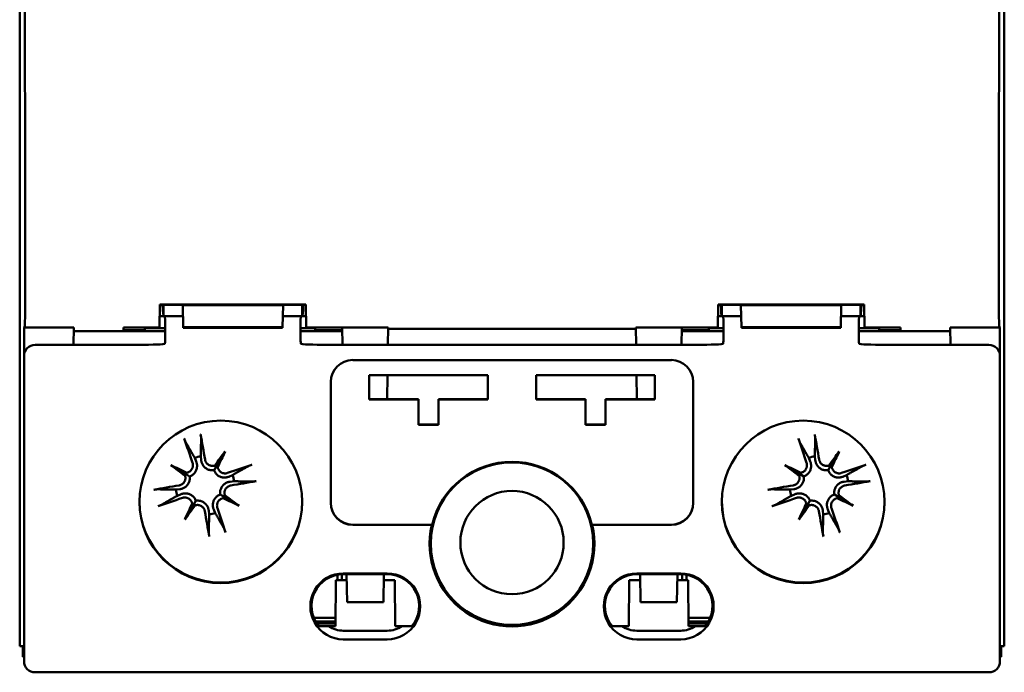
# Model space of a CAD drawing. Header units: millimetres. Extents: x 32 to 386, y 43 to 257.
# Tile 3 of 6: x 103 to 147, y 130 to 160. Entities that reach past the tile are written whole.
import ezdxf

# ---------------------------------------------------------------- set-up
doc = ezdxf.new("R2010")
doc.units = ezdxf.units.MM
doc.layers.add('Arêtes visibles(ISO)', color=7, linetype='Continuous', lineweight=50)

msp = doc.modelspace()

# ---------------------------------------------------------------- linework, layer by layer
at = {"layer": 'Arêtes visibles(ISO)'}
for p, q in [((102.613, 138.451), (102.613, 181.651)), ((147.413, 181.651), (147.413, 138.451)), ((108.977, 146.063), (108.995, 147.093)), ((108.995, 147.093), (115.63, 147.093)), ((115.63, 147.083), (108.995, 147.083)), ((109.163, 147.083), (109.163, 146.554)), ((110.048, 146.056), (110.03, 147.057)), ((114.595, 147.057), (110.03, 147.057)), ((114.577, 146.056), (114.595, 147.057)), ((115.463, 147.083), (115.463, 146.554)), ((115.63, 147.093), (115.648, 146.063)), ((134.377, 146.063), (134.395, 147.093)), ((134.395, 147.093), (141.03, 147.093)), ((141.03, 147.083), (134.395, 147.083)), ((134.563, 147.083), (134.563, 146.554)), ((135.448, 146.056), (135.43, 147.057)), ((139.995, 147.057), (135.43, 147.057)), ((139.977, 146.056), (139.995, 147.057)), ((140.863, 147.083), (140.863, 146.554)), ((141.03, 147.093), (141.048, 146.063)), ((108.986, 146.554), (109.161, 146.554)), ((109.163, 146.554), (110.039, 146.554)), ((109.163, 146.554), (109.163, 146.554)), ((114.586, 146.554), (115.463, 146.554)), ((115.463, 146.554), (115.463, 146.554)), ((115.464, 146.554), (115.639, 146.554)), ((134.386, 146.554), (134.561, 146.554)), ((134.563, 146.554), (135.439, 146.554)), ((134.563, 146.554), (134.563, 146.554)), ((139.986, 146.554), (140.863, 146.554)), ((140.863, 146.554), (140.863, 146.554)), ((140.864, 146.554), (141.039, 146.554)), ((102.822, 146.051), (102.834, 146.063)), ((105.071, 146.051), (102.822, 146.051)), ((102.822, 144.849), (102.822, 146.051)), ((105.057, 145.254), (105.071, 146.051)), ((108.977, 146.042), (108.977, 146.063)), ((109.237, 145.804), (109.237, 146.062)), ((110.048, 146.056), (110.048, 146.023)), ((114.577, 146.056), (110.048, 146.056)), ((114.577, 146.023), (114.577, 146.056)), ((115.388, 146.062), (115.388, 145.804)), ((115.648, 146.063), (115.648, 146.042)), ((117.289, 146.051), (117.303, 145.254)), ((119.383, 146.051), (117.289, 146.051)), ((119.383, 146.051), (119.369, 145.254)), ((130.642, 146.051), (130.656, 145.254)), ((132.736, 146.051), (130.642, 146.051)), ((132.722, 145.254), (132.736, 146.051)), ((134.377, 146.042), (134.377, 146.063)), ((134.637, 145.804), (134.637, 146.062)), ((135.448, 146.056), (135.448, 146.023)), ((139.977, 146.056), (135.448, 146.056)), ((139.977, 146.023), (139.977, 146.056)), ((140.788, 146.062), (140.788, 145.804)), ((141.048, 146.063), (141.048, 146.042)), ((144.954, 146.051), (144.968, 145.254)), ((147.203, 146.051), (144.954, 146.051)), ((147.191, 146.063), (147.203, 146.051)), ((147.203, 146.051), (147.203, 144.849)), ((105.068, 145.877), (109.237, 145.877)), ((107.333, 145.92), (107.335, 146.042)), ((108.308, 145.92), (107.333, 145.92)), ((107.335, 146.042), (108.977, 146.042)), ((108.307, 146.02), (108.306, 146.042)), ((109.237, 146.02), (108.307, 146.02)), ((108.307, 146.02), (108.308, 145.92)), ((114.577, 146.023), (110.048, 146.023)), ((116.064, 146.02), (115.388, 146.02)), ((115.388, 145.877), (117.292, 145.877)), ((115.648, 146.042), (117.29, 146.042)), ((116.062, 145.92), (116.064, 146.02)), ((117.292, 145.92), (116.062, 145.92)), ((116.064, 146.02), (116.064, 146.042)), ((119.381, 145.989), (130.644, 145.989)), ((133.963, 145.92), (132.733, 145.92)), ((132.733, 145.877), (134.637, 145.877)), ((132.735, 146.042), (134.377, 146.042)), ((133.961, 146.02), (133.961, 146.042)), ((134.637, 146.02), (133.961, 146.02)), ((133.961, 146.02), (133.963, 145.92)), ((139.977, 146.023), (135.448, 146.023)), ((141.718, 146.02), (140.788, 146.02)), ((140.788, 145.877), (144.957, 145.877)), ((141.048, 146.042), (142.69, 146.042)), ((141.717, 145.92), (141.718, 146.02)), ((142.692, 145.92), (141.717, 145.92)), ((141.718, 146.02), (141.719, 146.042)), ((142.69, 146.042), (142.692, 145.92)), ((103.312, 145.254), (107.727, 145.254)), ((116.898, 145.254), (133.127, 145.254)), ((142.298, 145.254), (146.713, 145.254)), ((102.813, 144.754), (102.813, 130.856)), ((147.213, 130.856), (147.213, 144.754)), ((117.763, 144.566), (132.263, 144.566)), ((118.513, 143.87), (118.513, 142.77)), ((123.913, 143.87), (118.513, 143.87)), ((119.344, 143.87), (119.326, 142.784)), ((123.913, 142.77), (123.913, 143.87)), ((131.513, 143.87), (126.113, 143.87)), ((126.113, 143.87), (126.113, 142.77)), ((130.681, 143.87), (130.699, 142.784)), ((131.513, 142.77), (131.513, 143.87)), ((116.763, 138.067), (116.763, 143.567)), ((133.263, 143.567), (133.263, 138.067)), ((118.513, 142.784), (120.763, 142.784)), ((118.513, 142.77), (120.763, 142.77)), ((120.763, 142.77), (120.763, 142.784)), ((120.763, 142.77), (120.763, 141.62)), ((121.663, 142.784), (123.913, 142.784)), ((121.663, 142.77), (121.663, 142.784)), ((121.663, 142.77), (123.913, 142.77)), ((121.663, 141.62), (121.663, 142.77)), ((126.113, 142.784), (128.363, 142.784)), ((126.113, 142.77), (128.363, 142.77)), ((128.363, 142.77), (128.363, 142.784)), ((128.363, 142.77), (128.363, 141.62)), ((129.263, 142.784), (131.513, 142.784)), ((129.263, 142.77), (129.263, 142.784)), ((129.263, 142.77), (131.513, 142.77)), ((129.263, 141.62), (129.263, 142.77)), ((120.763, 141.634), (121.663, 141.634)), ((120.763, 141.62), (121.663, 141.62)), ((128.363, 141.634), (129.263, 141.634)), ((128.363, 141.62), (129.263, 141.62)), ((111.963, 140.409), (111.581, 139.765)), ((139.903, 140.409), (139.521, 139.765)), ((109.492, 139.779), (110.136, 139.397)), ((110.575, 140.113), (110.644, 139.947)), ((110.871, 140.005), (110.852, 140.184)), ((137.432, 139.779), (138.076, 139.397)), ((138.515, 140.113), (138.584, 139.947)), ((138.811, 140.005), (138.792, 140.184)), ((110.136, 139.397), (110.346, 139.272)), ((111.581, 139.765), (111.456, 139.555)), ((138.076, 139.397), (138.286, 139.272)), ((139.521, 139.765), (139.396, 139.555)), ((112.297, 139.326), (112.131, 139.257)), ((112.189, 139.03), (112.368, 139.049)), ((140.237, 139.326), (140.071, 139.257)), ((140.129, 139.03), (140.308, 139.049)), ((102.613, 131.551), (102.613, 138.451)), ((109.896, 138.687), (109.717, 138.668)), ((109.788, 138.391), (109.954, 138.46)), ((111.949, 138.32), (111.739, 138.445)), ((137.836, 138.687), (137.657, 138.668)), ((137.728, 138.391), (137.894, 138.46)), ((139.889, 138.32), (139.679, 138.445)), ((147.413, 138.451), (147.413, 131.551)), ((110.504, 137.952), (110.629, 138.162)), ((112.594, 137.938), (111.949, 138.32)), ((138.444, 137.952), (138.569, 138.162)), ((140.534, 137.938), (139.889, 138.32)), ((110.122, 137.307), (110.504, 137.952)), ((111.214, 137.712), (111.233, 137.533)), ((111.51, 137.604), (111.441, 137.77)), ((138.062, 137.307), (138.444, 137.952)), ((139.154, 137.712), (139.173, 137.533)), ((139.45, 137.604), (139.381, 137.77)), ((117.763, 137.071), (121.377, 137.071)), ((121.366, 137.068), (117.763, 137.068)), ((121.377, 137.071), (121.366, 137.068)), ((128.648, 137.071), (132.263, 137.071)), ((128.659, 137.068), (128.648, 137.071)), ((132.263, 137.068), (128.659, 137.068)), ((117.337, 134.855), (119.337, 134.855)), ((130.688, 134.855), (132.688, 134.855)), ((116.998, 134.551), (116.977, 132.456)), ((117.49, 134.551), (116.998, 134.551)), ((117.076, 134.796), (117.074, 134.551)), ((117.268, 134.818), (117.268, 134.551)), ((119.337, 134.82), (117.337, 134.82)), ((117.485, 134.82), (117.508, 133.551)), ((119.187, 134.82), (119.164, 133.551)), ((119.677, 134.551), (119.182, 134.551)), ((119.677, 134.551), (119.698, 132.456)), ((130.348, 134.551), (130.327, 132.456)), ((130.843, 134.551), (130.348, 134.551)), ((132.688, 134.82), (130.688, 134.82)), ((130.839, 134.82), (130.861, 133.551)), ((132.517, 133.551), (132.54, 134.82)), ((133.027, 134.551), (132.535, 134.551)), ((132.757, 134.551), (132.757, 134.818)), ((132.951, 134.551), (132.949, 134.796)), ((133.027, 134.551), (133.048, 132.456)), ((117.508, 133.551), (119.164, 133.551)), ((130.861, 133.551), (132.517, 133.551)), ((116.981, 132.839), (115.994, 132.832)), ((116.979, 132.665), (116.074, 132.665)), ((134.031, 132.832), (133.044, 132.839)), ((133.951, 132.665), (133.046, 132.665)), ((116.978, 132.582), (116.124, 132.582)), ((116.217, 132.456), (116.675, 132.456)), ((116.675, 132.456), (116.977, 132.456)), ((119.337, 132.248), (117.337, 132.248)), ((119.698, 132.456), (119.999, 132.456)), ((119.999, 132.456), (120.457, 132.456)), ((129.568, 132.456), (130.026, 132.456)), ((130.026, 132.456), (130.327, 132.456)), ((130.688, 132.248), (132.688, 132.248)), ((133.901, 132.582), (133.047, 132.582)), ((133.048, 132.456), (133.35, 132.456)), ((133.35, 132.456), (133.808, 132.456)), ((119.337, 131.855), (117.337, 131.855)), ((132.688, 131.855), (130.688, 131.855)), ((102.613, 131.551), (102.813, 131.551)), ((102.763, 131.058), (102.763, 131.551)), ((102.793, 131.089), (102.793, 131.551)), ((147.413, 131.551), (147.213, 131.551)), ((147.232, 131.551), (147.232, 131.089)), ((147.263, 131.551), (147.263, 131.058)), ((102.763, 131.058), (102.793, 131.089)), ((102.813, 131.058), (102.763, 131.058)), ((102.813, 131.089), (102.793, 131.089)), ((147.232, 131.089), (147.213, 131.089)), ((147.263, 131.058), (147.213, 131.058)), ((147.263, 131.058), (147.232, 131.089)), ((103.312, 130.356), (103.356, 130.356)), ((103.356, 130.356), (146.669, 130.356)), ((146.669, 130.356), (146.713, 130.356))]:
    msp.add_line(p, q, dxfattribs=at)
at = {"layer": 'Arêtes visibles(ISO)', "flags": 128}
for points in [[(109.198, 145.296), (109.2, 145.296), (109.202, 145.297), (109.203, 145.298), (109.205, 145.299), (109.207, 145.3), (109.208, 145.301), (109.21, 145.303), (109.211, 145.304), (109.212, 145.306), (109.214, 145.308), (109.215, 145.311), (109.216, 145.313), (109.217, 145.316), (109.218, 145.319), (109.219, 145.322), (109.22, 145.325), (109.221, 145.329), (109.222, 145.332), (109.222, 145.336), (109.223, 145.34), (109.224, 145.344), (109.224, 145.349), (109.225, 145.353), (109.225, 145.358)], [(115.4, 145.358), (115.4, 145.353), (115.401, 145.349), (115.401, 145.344), (115.402, 145.34), (115.403, 145.336), (115.403, 145.332), (115.404, 145.329), (115.405, 145.325), (115.406, 145.322), (115.407, 145.319), (115.408, 145.316), (115.409, 145.313), (115.41, 145.311), (115.411, 145.308), (115.413, 145.306), (115.414, 145.304), (115.415, 145.303), (115.417, 145.301), (115.418, 145.3), (115.42, 145.299), (115.422, 145.298), (115.423, 145.297), (115.425, 145.296), (115.427, 145.296)], [(134.598, 145.296), (134.6, 145.296), (134.602, 145.297), (134.603, 145.298), (134.605, 145.299), (134.607, 145.3), (134.608, 145.301), (134.61, 145.303), (134.611, 145.304), (134.612, 145.306), (134.614, 145.308), (134.615, 145.311), (134.616, 145.313), (134.617, 145.316), (134.618, 145.319), (134.619, 145.322), (134.62, 145.325), (134.621, 145.329), (134.622, 145.332), (134.622, 145.336), (134.623, 145.34), (134.624, 145.344), (134.624, 145.349), (134.625, 145.353), (134.625, 145.358)], [(140.8, 145.358), (140.8, 145.353), (140.801, 145.349), (140.801, 145.344), (140.802, 145.34), (140.803, 145.336), (140.803, 145.332), (140.804, 145.329), (140.805, 145.325), (140.806, 145.322), (140.807, 145.319), (140.808, 145.316), (140.809, 145.313), (140.81, 145.311), (140.811, 145.308), (140.813, 145.306), (140.814, 145.304), (140.815, 145.303), (140.817, 145.301), (140.818, 145.3), (140.82, 145.299), (140.822, 145.298), (140.823, 145.297), (140.825, 145.296), (140.827, 145.296)], [(110.845, 141.182), (110.847, 141.172), (110.849, 141.163), (110.85, 141.153), (110.852, 141.143), (110.853, 141.134), (110.855, 141.125), (110.856, 141.115), (110.857, 141.106), (110.859, 141.096), (110.86, 141.087), (110.861, 141.077), (110.862, 141.069), (110.863, 141.06), (110.864, 141.052), (110.865, 141.043), (110.866, 141.035), (110.866, 141.028), (110.867, 141.02), (110.867, 141.014), (110.868, 141.008), (110.868, 141.002), (110.868, 140.996), (110.868, 140.991), (110.868, 140.986)], [(138.785, 141.182), (138.787, 141.172), (138.789, 141.163), (138.79, 141.153), (138.792, 141.143), (138.793, 141.134), (138.795, 141.125), (138.796, 141.115), (138.797, 141.106), (138.799, 141.096), (138.8, 141.087), (138.801, 141.077), (138.802, 141.069), (138.803, 141.06), (138.804, 141.052), (138.805, 141.043), (138.806, 141.035), (138.806, 141.028), (138.807, 141.02), (138.807, 141.014), (138.808, 141.008), (138.808, 141.002), (138.808, 140.996), (138.808, 140.991), (138.808, 140.986)], [(110.176, 140.809), (110.174, 140.813), (110.171, 140.818), (110.169, 140.823), (110.166, 140.829), (110.163, 140.834), (110.161, 140.84), (110.158, 140.847), (110.155, 140.854), (110.151, 140.861), (110.148, 140.869), (110.145, 140.877), (110.142, 140.885), (110.138, 140.893), (110.135, 140.902), (110.132, 140.91), (110.128, 140.92), (110.125, 140.929), (110.121, 140.938), (110.118, 140.947), (110.115, 140.955), (110.112, 140.965), (110.109, 140.974), (110.106, 140.983), (110.103, 140.992)], [(110.176, 140.809), (110.197, 140.773), (110.217, 140.738), (110.237, 140.704), (110.256, 140.67), (110.275, 140.637), (110.294, 140.604), (110.312, 140.572), (110.33, 140.541), (110.348, 140.51), (110.365, 140.48), (110.382, 140.451), (110.398, 140.422), (110.414, 140.394), (110.43, 140.366), (110.446, 140.338), (110.461, 140.312), (110.476, 140.285), (110.491, 140.259), (110.506, 140.234), (110.52, 140.209), (110.534, 140.184), (110.548, 140.16), (110.562, 140.136), (110.575, 140.113)], [(110.852, 140.184), (110.852, 140.21), (110.853, 140.238), (110.853, 140.266), (110.854, 140.294), (110.854, 140.323), (110.855, 140.352), (110.856, 140.382), (110.856, 140.412), (110.857, 140.443), (110.858, 140.475), (110.858, 140.507), (110.859, 140.54), (110.86, 140.573), (110.86, 140.607), (110.861, 140.641), (110.862, 140.677), (110.862, 140.713), (110.863, 140.749), (110.864, 140.787), (110.865, 140.825), (110.866, 140.864), (110.866, 140.904), (110.867, 140.944), (110.868, 140.986)], [(138.116, 140.809), (138.114, 140.813), (138.111, 140.818), (138.109, 140.823), (138.106, 140.829), (138.103, 140.834), (138.101, 140.84), (138.098, 140.847), (138.095, 140.854), (138.091, 140.861), (138.088, 140.869), (138.085, 140.877), (138.082, 140.885), (138.078, 140.893), (138.075, 140.902), (138.072, 140.91), (138.068, 140.92), (138.065, 140.929), (138.061, 140.938), (138.058, 140.947), (138.055, 140.955), (138.052, 140.965), (138.049, 140.974), (138.046, 140.983), (138.043, 140.992)], [(138.116, 140.809), (138.137, 140.773), (138.157, 140.738), (138.177, 140.704), (138.196, 140.67), (138.215, 140.637), (138.234, 140.604), (138.252, 140.572), (138.27, 140.541), (138.288, 140.51), (138.305, 140.48), (138.322, 140.451), (138.338, 140.422), (138.354, 140.394), (138.37, 140.366), (138.386, 140.338), (138.401, 140.312), (138.416, 140.285), (138.431, 140.259), (138.446, 140.234), (138.46, 140.209), (138.474, 140.184), (138.488, 140.16), (138.502, 140.136), (138.515, 140.113)], [(138.792, 140.184), (138.792, 140.21), (138.793, 140.238), (138.793, 140.266), (138.794, 140.294), (138.794, 140.323), (138.795, 140.352), (138.796, 140.382), (138.796, 140.412), (138.797, 140.443), (138.798, 140.475), (138.798, 140.507), (138.799, 140.54), (138.8, 140.573), (138.8, 140.607), (138.801, 140.641), (138.802, 140.677), (138.802, 140.713), (138.803, 140.749), (138.804, 140.787), (138.805, 140.825), (138.806, 140.864), (138.806, 140.904), (138.807, 140.944), (138.808, 140.986)], [(110.476, 139.886), (110.483, 139.864), (110.488, 139.84), (110.492, 139.816), (110.494, 139.792), (110.495, 139.767), (110.493, 139.742), (110.49, 139.718), (110.485, 139.694), (110.478, 139.67), (110.47, 139.647), (110.46, 139.626), (110.449, 139.605), (110.436, 139.584), (110.422, 139.564), (110.406, 139.545), (110.389, 139.527), (110.37, 139.511), (110.35, 139.495), (110.329, 139.482), (110.308, 139.47), (110.286, 139.46), (110.264, 139.451), (110.241, 139.444), (110.218, 139.439)], [(110.644, 139.947), (110.655, 139.918), (110.664, 139.888), (110.672, 139.856), (110.677, 139.824), (110.681, 139.791), (110.683, 139.757), (110.682, 139.723), (110.68, 139.69), (110.675, 139.657), (110.668, 139.625), (110.659, 139.594), (110.648, 139.561), (110.633, 139.529), (110.617, 139.497), (110.598, 139.466), (110.576, 139.436), (110.553, 139.409), (110.529, 139.383), (110.502, 139.36), (110.474, 139.338), (110.443, 139.317), (110.412, 139.3), (110.379, 139.284), (110.346, 139.272)], [(111.456, 139.555), (111.421, 139.55), (111.385, 139.548), (111.348, 139.548), (111.312, 139.552), (111.277, 139.557), (111.242, 139.565), (111.208, 139.576), (111.175, 139.589), (111.142, 139.605), (111.11, 139.623), (111.08, 139.643), (111.052, 139.664), (111.027, 139.687), (111.004, 139.711), (110.982, 139.736), (110.963, 139.762), (110.944, 139.79), (110.928, 139.819), (110.913, 139.85), (110.9, 139.881), (110.89, 139.912), (110.882, 139.943), (110.875, 139.974), (110.871, 140.005)], [(111.488, 139.763), (111.466, 139.757), (111.442, 139.752), (111.418, 139.749), (111.394, 139.747), (111.369, 139.747), (111.344, 139.749), (111.319, 139.753), (111.295, 139.759), (111.271, 139.766), (111.248, 139.775), (111.227, 139.786), (111.206, 139.797), (111.186, 139.811), (111.167, 139.825), (111.148, 139.842), (111.131, 139.859), (111.115, 139.878), (111.1, 139.899), (111.087, 139.92), (111.076, 139.942), (111.066, 139.964), (111.058, 139.986), (111.052, 140.009), (111.047, 140.032)], [(112.993, 139.725), (112.998, 139.727), (113.002, 139.73), (113.007, 139.732), (113.013, 139.735), (113.018, 139.737), (113.024, 139.74), (113.031, 139.743), (113.038, 139.746), (113.045, 139.749), (113.053, 139.753), (113.061, 139.756), (113.069, 139.759), (113.077, 139.762), (113.086, 139.766), (113.095, 139.769), (113.104, 139.773), (113.113, 139.776), (113.122, 139.78), (113.131, 139.783), (113.139, 139.786), (113.149, 139.789), (113.158, 139.792), (113.167, 139.795), (113.176, 139.798)], [(138.416, 139.886), (138.423, 139.864), (138.428, 139.84), (138.432, 139.816), (138.434, 139.792), (138.435, 139.767), (138.433, 139.742), (138.43, 139.718), (138.425, 139.694), (138.418, 139.67), (138.41, 139.647), (138.4, 139.626), (138.389, 139.605), (138.376, 139.584), (138.362, 139.564), (138.346, 139.545), (138.329, 139.527), (138.31, 139.511), (138.29, 139.495), (138.269, 139.482), (138.248, 139.47), (138.226, 139.46), (138.204, 139.451), (138.181, 139.444), (138.158, 139.439)], [(138.584, 139.947), (138.595, 139.918), (138.604, 139.888), (138.612, 139.856), (138.617, 139.824), (138.621, 139.791), (138.623, 139.757), (138.622, 139.723), (138.62, 139.69), (138.615, 139.657), (138.608, 139.625), (138.599, 139.594), (138.588, 139.561), (138.573, 139.529), (138.557, 139.497), (138.538, 139.466), (138.516, 139.436), (138.493, 139.409), (138.469, 139.383), (138.442, 139.36), (138.414, 139.338), (138.383, 139.317), (138.352, 139.3), (138.319, 139.284), (138.286, 139.272)], [(139.396, 139.555), (139.361, 139.55), (139.325, 139.548), (139.288, 139.548), (139.252, 139.552), (139.217, 139.557), (139.182, 139.565), (139.148, 139.576), (139.115, 139.589), (139.082, 139.605), (139.05, 139.623), (139.02, 139.643), (138.992, 139.664), (138.967, 139.687), (138.944, 139.711), (138.922, 139.736), (138.903, 139.762), (138.884, 139.79), (138.868, 139.819), (138.853, 139.85), (138.84, 139.881), (138.83, 139.912), (138.822, 139.943), (138.815, 139.974), (138.811, 140.005)], [(139.428, 139.763), (139.406, 139.757), (139.382, 139.752), (139.358, 139.749), (139.334, 139.747), (139.309, 139.747), (139.284, 139.749), (139.259, 139.753), (139.235, 139.759), (139.211, 139.766), (139.188, 139.775), (139.167, 139.786), (139.146, 139.797), (139.126, 139.811), (139.107, 139.825), (139.088, 139.842), (139.071, 139.859), (139.055, 139.878), (139.04, 139.899), (139.027, 139.92), (139.016, 139.942), (139.006, 139.964), (138.998, 139.986), (138.992, 140.009), (138.987, 140.032)], [(140.933, 139.725), (140.938, 139.727), (140.942, 139.73), (140.947, 139.732), (140.953, 139.735), (140.958, 139.737), (140.964, 139.74), (140.971, 139.743), (140.978, 139.746), (140.985, 139.749), (140.993, 139.753), (141.001, 139.756), (141.009, 139.759), (141.017, 139.762), (141.026, 139.766), (141.035, 139.769), (141.044, 139.773), (141.053, 139.776), (141.062, 139.78), (141.071, 139.783), (141.079, 139.786), (141.089, 139.789), (141.098, 139.792), (141.107, 139.795), (141.116, 139.798)], [(112.131, 139.257), (112.102, 139.246), (112.072, 139.237), (112.04, 139.229), (112.008, 139.223), (111.975, 139.22), (111.941, 139.218), (111.907, 139.219), (111.874, 139.221), (111.841, 139.226), (111.809, 139.233), (111.778, 139.242), (111.745, 139.253), (111.713, 139.267), (111.681, 139.284), (111.65, 139.303), (111.62, 139.325), (111.593, 139.348), (111.567, 139.372), (111.544, 139.399), (111.522, 139.427), (111.502, 139.458), (111.484, 139.489), (111.468, 139.522), (111.456, 139.555)], [(112.071, 139.425), (112.048, 139.418), (112.025, 139.413), (112, 139.409), (111.976, 139.407), (111.951, 139.406), (111.926, 139.408), (111.902, 139.411), (111.878, 139.416), (111.854, 139.423), (111.831, 139.431), (111.81, 139.44), (111.789, 139.452), (111.768, 139.464), (111.748, 139.479), (111.729, 139.495), (111.711, 139.512), (111.695, 139.531), (111.68, 139.551), (111.666, 139.571), (111.654, 139.593), (111.644, 139.615), (111.635, 139.637), (111.628, 139.66), (111.623, 139.683)], [(112.993, 139.725), (112.957, 139.704), (112.922, 139.684), (112.888, 139.664), (112.854, 139.645), (112.821, 139.626), (112.788, 139.607), (112.756, 139.589), (112.725, 139.571), (112.694, 139.553), (112.664, 139.536), (112.635, 139.519), (112.606, 139.503), (112.578, 139.486), (112.55, 139.471), (112.522, 139.455), (112.496, 139.44), (112.469, 139.424), (112.443, 139.41), (112.418, 139.395), (112.393, 139.381), (112.368, 139.367), (112.344, 139.353), (112.32, 139.339), (112.297, 139.326)], [(140.071, 139.257), (140.042, 139.246), (140.012, 139.237), (139.98, 139.229), (139.948, 139.223), (139.915, 139.22), (139.881, 139.218), (139.847, 139.219), (139.814, 139.221), (139.781, 139.226), (139.749, 139.233), (139.718, 139.242), (139.685, 139.253), (139.653, 139.267), (139.621, 139.284), (139.59, 139.303), (139.56, 139.325), (139.533, 139.348), (139.507, 139.372), (139.484, 139.399), (139.462, 139.427), (139.442, 139.458), (139.424, 139.489), (139.408, 139.522), (139.396, 139.555)], [(140.011, 139.425), (139.988, 139.418), (139.965, 139.413), (139.94, 139.409), (139.916, 139.407), (139.891, 139.406), (139.866, 139.408), (139.842, 139.411), (139.818, 139.416), (139.794, 139.423), (139.771, 139.431), (139.75, 139.44), (139.729, 139.452), (139.708, 139.464), (139.688, 139.479), (139.669, 139.495), (139.651, 139.512), (139.635, 139.531), (139.62, 139.551), (139.606, 139.571), (139.594, 139.593), (139.584, 139.615), (139.575, 139.637), (139.568, 139.66), (139.563, 139.683)], [(140.933, 139.725), (140.897, 139.704), (140.862, 139.684), (140.828, 139.664), (140.794, 139.645), (140.761, 139.626), (140.728, 139.607), (140.696, 139.589), (140.665, 139.571), (140.634, 139.553), (140.604, 139.536), (140.575, 139.519), (140.546, 139.503), (140.518, 139.486), (140.49, 139.471), (140.462, 139.455), (140.436, 139.44), (140.409, 139.424), (140.383, 139.41), (140.358, 139.395), (140.333, 139.381), (140.308, 139.367), (140.284, 139.353), (140.26, 139.339), (140.237, 139.326)], [(110.138, 139.304), (110.144, 139.281), (110.149, 139.258), (110.152, 139.234), (110.154, 139.21), (110.154, 139.185), (110.152, 139.16), (110.148, 139.135), (110.142, 139.111), (110.135, 139.087), (110.126, 139.064), (110.115, 139.043), (110.104, 139.022), (110.09, 139.002), (110.076, 138.983), (110.059, 138.964), (110.041, 138.947), (110.022, 138.931), (110.002, 138.916), (109.981, 138.903), (109.959, 138.892), (109.937, 138.882), (109.915, 138.874), (109.892, 138.868), (109.869, 138.863)], [(110.346, 139.272), (110.351, 139.237), (110.353, 139.201), (110.352, 139.164), (110.349, 139.128), (110.344, 139.092), (110.336, 139.058), (110.325, 139.024), (110.312, 138.991), (110.296, 138.958), (110.278, 138.926), (110.258, 138.896), (110.237, 138.868), (110.214, 138.843), (110.19, 138.82), (110.165, 138.798), (110.139, 138.778), (110.111, 138.76), (110.082, 138.743), (110.051, 138.729), (110.02, 138.716), (109.989, 138.706), (109.958, 138.698), (109.927, 138.691), (109.896, 138.687)], [(111.739, 138.445), (111.734, 138.48), (111.732, 138.516), (111.733, 138.552), (111.736, 138.589), (111.741, 138.624), (111.749, 138.659), (111.76, 138.693), (111.773, 138.726), (111.789, 138.759), (111.807, 138.791), (111.827, 138.821), (111.849, 138.848), (111.871, 138.874), (111.895, 138.897), (111.92, 138.918), (111.946, 138.938), (111.974, 138.957), (112.003, 138.973), (112.034, 138.988), (112.065, 139.001), (112.096, 139.011), (112.127, 139.019), (112.158, 139.026), (112.189, 139.03)], [(112.368, 139.049), (112.395, 139.049), (112.422, 139.048), (112.45, 139.048), (112.478, 139.047), (112.507, 139.046), (112.536, 139.046), (112.566, 139.045), (112.596, 139.045), (112.627, 139.044), (112.659, 139.043), (112.691, 139.043), (112.724, 139.042), (112.757, 139.041), (112.791, 139.041), (112.825, 139.04), (112.861, 139.039), (112.897, 139.038), (112.933, 139.038), (112.971, 139.037), (113.009, 139.036), (113.048, 139.035), (113.088, 139.035), (113.128, 139.034), (113.17, 139.033)], [(113.366, 139.056), (113.356, 139.054), (113.347, 139.052), (113.337, 139.051), (113.327, 139.049), (113.318, 139.048), (113.309, 139.046), (113.299, 139.045), (113.29, 139.044), (113.28, 139.042), (113.271, 139.041), (113.262, 139.04), (113.253, 139.039), (113.244, 139.038), (113.236, 139.037), (113.228, 139.036), (113.219, 139.035), (113.212, 139.035), (113.205, 139.034), (113.198, 139.034), (113.192, 139.033), (113.186, 139.033), (113.18, 139.033), (113.175, 139.033), (113.17, 139.033)], [(138.078, 139.304), (138.084, 139.281), (138.089, 139.258), (138.092, 139.234), (138.094, 139.21), (138.094, 139.185), (138.092, 139.16), (138.088, 139.135), (138.082, 139.111), (138.075, 139.087), (138.066, 139.064), (138.055, 139.043), (138.044, 139.022), (138.03, 139.002), (138.016, 138.983), (137.999, 138.964), (137.981, 138.947), (137.962, 138.931), (137.942, 138.916), (137.921, 138.903), (137.899, 138.892), (137.877, 138.882), (137.855, 138.874), (137.832, 138.868), (137.809, 138.863)], [(138.286, 139.272), (138.291, 139.237), (138.293, 139.201), (138.292, 139.164), (138.289, 139.128), (138.284, 139.092), (138.276, 139.058), (138.265, 139.024), (138.252, 138.991), (138.236, 138.958), (138.218, 138.926), (138.198, 138.896), (138.177, 138.868), (138.154, 138.843), (138.13, 138.82), (138.105, 138.798), (138.079, 138.778), (138.051, 138.76), (138.022, 138.743), (137.991, 138.729), (137.96, 138.716), (137.929, 138.706), (137.898, 138.698), (137.867, 138.691), (137.836, 138.687)], [(139.679, 138.445), (139.674, 138.48), (139.672, 138.516), (139.673, 138.552), (139.676, 138.589), (139.681, 138.624), (139.689, 138.659), (139.7, 138.693), (139.713, 138.726), (139.729, 138.759), (139.747, 138.791), (139.767, 138.821), (139.789, 138.848), (139.811, 138.874), (139.835, 138.897), (139.86, 138.918), (139.886, 138.938), (139.914, 138.957), (139.943, 138.973), (139.974, 138.988), (140.005, 139.001), (140.036, 139.011), (140.067, 139.019), (140.098, 139.026), (140.129, 139.03)], [(140.308, 139.049), (140.335, 139.049), (140.362, 139.048), (140.39, 139.048), (140.418, 139.047), (140.447, 139.046), (140.476, 139.046), (140.506, 139.045), (140.536, 139.045), (140.567, 139.044), (140.599, 139.043), (140.631, 139.043), (140.664, 139.042), (140.697, 139.041), (140.731, 139.041), (140.765, 139.04), (140.801, 139.039), (140.837, 139.038), (140.873, 139.038), (140.911, 139.037), (140.949, 139.036), (140.988, 139.035), (141.028, 139.035), (141.068, 139.034), (141.11, 139.033)], [(141.306, 139.056), (141.296, 139.054), (141.287, 139.052), (141.277, 139.051), (141.267, 139.049), (141.258, 139.048), (141.249, 139.046), (141.239, 139.045), (141.23, 139.044), (141.22, 139.042), (141.211, 139.041), (141.202, 139.04), (141.193, 139.039), (141.184, 139.038), (141.176, 139.037), (141.168, 139.036), (141.159, 139.035), (141.152, 139.035), (141.145, 139.034), (141.138, 139.034), (141.132, 139.033), (141.126, 139.033), (141.12, 139.033), (141.115, 139.033), (141.11, 139.033)], [(108.719, 138.661), (108.729, 138.663), (108.738, 138.664), (108.748, 138.666), (108.758, 138.668), (108.767, 138.669), (108.776, 138.671), (108.786, 138.672), (108.795, 138.673), (108.805, 138.675), (108.814, 138.676), (108.824, 138.677), (108.832, 138.678), (108.841, 138.679), (108.849, 138.68), (108.857, 138.681), (108.866, 138.682), (108.873, 138.682), (108.88, 138.683), (108.887, 138.683), (108.893, 138.684), (108.899, 138.684), (108.905, 138.684), (108.91, 138.684), (108.915, 138.684)], [(109.717, 138.668), (109.69, 138.668), (109.663, 138.669), (109.635, 138.669), (109.607, 138.67), (109.578, 138.67), (109.549, 138.671), (109.519, 138.672), (109.489, 138.672), (109.458, 138.673), (109.426, 138.673), (109.394, 138.674), (109.361, 138.675), (109.328, 138.675), (109.294, 138.676), (109.26, 138.677), (109.224, 138.678), (109.188, 138.678), (109.152, 138.679), (109.114, 138.68), (109.076, 138.681), (109.037, 138.681), (108.997, 138.682), (108.957, 138.683), (108.915, 138.684)], [(109.954, 138.46), (109.983, 138.471), (110.013, 138.48), (110.045, 138.488), (110.077, 138.493), (110.11, 138.497), (110.144, 138.499), (110.178, 138.498), (110.211, 138.496), (110.244, 138.491), (110.276, 138.484), (110.307, 138.475), (110.34, 138.463), (110.372, 138.449), (110.404, 138.433), (110.435, 138.414), (110.465, 138.392), (110.492, 138.369), (110.518, 138.345), (110.541, 138.318), (110.563, 138.29), (110.583, 138.259), (110.601, 138.227), (110.617, 138.195), (110.629, 138.162)], [(111.441, 137.77), (111.43, 137.799), (111.421, 137.829), (111.413, 137.861), (111.408, 137.893), (111.404, 137.926), (111.402, 137.96), (111.403, 137.994), (111.405, 138.027), (111.41, 138.06), (111.417, 138.092), (111.426, 138.123), (111.437, 138.156), (111.452, 138.188), (111.468, 138.22), (111.487, 138.251), (111.509, 138.281), (111.532, 138.308), (111.556, 138.334), (111.583, 138.357), (111.611, 138.379), (111.642, 138.399), (111.673, 138.417), (111.706, 138.432), (111.739, 138.445)], [(111.947, 138.413), (111.941, 138.435), (111.936, 138.459), (111.933, 138.483), (111.931, 138.507), (111.931, 138.532), (111.933, 138.557), (111.937, 138.582), (111.943, 138.606), (111.95, 138.63), (111.959, 138.652), (111.97, 138.674), (111.981, 138.695), (111.995, 138.715), (112.009, 138.734), (112.026, 138.753), (112.044, 138.77), (112.063, 138.786), (112.083, 138.801), (112.104, 138.814), (112.126, 138.825), (112.148, 138.835), (112.17, 138.843), (112.193, 138.849), (112.216, 138.854)], [(136.659, 138.661), (136.669, 138.663), (136.678, 138.664), (136.688, 138.666), (136.698, 138.668), (136.707, 138.669), (136.716, 138.671), (136.726, 138.672), (136.735, 138.673), (136.745, 138.675), (136.754, 138.676), (136.764, 138.677), (136.772, 138.678), (136.781, 138.679), (136.789, 138.68), (136.797, 138.681), (136.806, 138.682), (136.813, 138.682), (136.82, 138.683), (136.827, 138.683), (136.833, 138.684), (136.839, 138.684), (136.845, 138.684), (136.85, 138.684), (136.855, 138.684)], [(137.657, 138.668), (137.63, 138.668), (137.603, 138.669), (137.575, 138.669), (137.547, 138.67), (137.518, 138.67), (137.489, 138.671), (137.459, 138.672), (137.429, 138.672), (137.398, 138.673), (137.366, 138.673), (137.334, 138.674), (137.301, 138.675), (137.268, 138.675), (137.234, 138.676), (137.2, 138.677), (137.164, 138.678), (137.128, 138.678), (137.092, 138.679), (137.054, 138.68), (137.016, 138.681), (136.977, 138.681), (136.937, 138.682), (136.897, 138.683), (136.855, 138.684)], [(137.894, 138.46), (137.923, 138.471), (137.953, 138.48), (137.985, 138.488), (138.017, 138.493), (138.05, 138.497), (138.084, 138.499), (138.118, 138.498), (138.151, 138.496), (138.184, 138.491), (138.216, 138.484), (138.247, 138.475), (138.28, 138.463), (138.312, 138.449), (138.344, 138.433), (138.375, 138.414), (138.405, 138.392), (138.432, 138.369), (138.458, 138.345), (138.481, 138.318), (138.503, 138.29), (138.523, 138.259), (138.541, 138.227), (138.557, 138.195), (138.569, 138.162)], [(139.381, 137.77), (139.37, 137.799), (139.361, 137.829), (139.353, 137.861), (139.348, 137.893), (139.344, 137.926), (139.342, 137.96), (139.343, 137.994), (139.345, 138.027), (139.35, 138.06), (139.357, 138.092), (139.366, 138.123), (139.377, 138.156), (139.392, 138.188), (139.408, 138.22), (139.427, 138.251), (139.449, 138.281), (139.472, 138.308), (139.496, 138.334), (139.523, 138.357), (139.551, 138.379), (139.582, 138.399), (139.613, 138.417), (139.646, 138.432), (139.679, 138.445)], [(139.887, 138.413), (139.881, 138.435), (139.876, 138.459), (139.873, 138.483), (139.871, 138.507), (139.871, 138.532), (139.873, 138.557), (139.877, 138.582), (139.883, 138.606), (139.89, 138.63), (139.899, 138.652), (139.91, 138.674), (139.921, 138.695), (139.935, 138.715), (139.949, 138.734), (139.966, 138.753), (139.984, 138.77), (140.003, 138.786), (140.023, 138.801), (140.044, 138.814), (140.066, 138.825), (140.088, 138.835), (140.11, 138.843), (140.133, 138.849), (140.156, 138.854)], [(109.092, 137.992), (109.087, 137.99), (109.083, 137.987), (109.078, 137.985), (109.072, 137.982), (109.067, 137.979), (109.061, 137.977), (109.054, 137.974), (109.047, 137.971), (109.04, 137.967), (109.032, 137.964), (109.024, 137.961), (109.016, 137.958), (109.008, 137.954), (108.999, 137.951), (108.99, 137.948), (108.981, 137.944), (108.972, 137.941), (108.963, 137.937), (108.954, 137.934), (108.946, 137.931), (108.936, 137.928), (108.927, 137.925), (108.918, 137.921), (108.909, 137.918)], [(109.092, 137.992), (109.128, 138.013), (109.163, 138.033), (109.197, 138.053), (109.231, 138.072), (109.264, 138.091), (109.297, 138.11), (109.329, 138.128), (109.36, 138.146), (109.391, 138.163), (109.421, 138.181), (109.45, 138.198), (109.479, 138.214), (109.507, 138.23), (109.535, 138.246), (109.563, 138.262), (109.589, 138.277), (109.616, 138.292), (109.642, 138.307), (109.667, 138.322), (109.692, 138.336), (109.717, 138.35), (109.741, 138.364), (109.765, 138.378), (109.788, 138.391)], [(110.015, 138.292), (110.037, 138.299), (110.06, 138.304), (110.085, 138.308), (110.109, 138.31), (110.134, 138.311), (110.159, 138.309), (110.183, 138.306), (110.207, 138.301), (110.231, 138.294), (110.254, 138.286), (110.275, 138.276), (110.296, 138.265), (110.317, 138.252), (110.337, 138.238), (110.356, 138.222), (110.374, 138.205), (110.39, 138.186), (110.405, 138.166), (110.419, 138.145), (110.431, 138.124), (110.441, 138.102), (110.45, 138.08), (110.457, 138.057), (110.462, 138.034)], [(110.629, 138.162), (110.664, 138.167), (110.7, 138.169), (110.737, 138.168), (110.773, 138.165), (110.809, 138.16), (110.843, 138.152), (110.877, 138.141), (110.91, 138.128), (110.943, 138.112), (110.975, 138.094), (111.005, 138.074), (111.033, 138.052), (111.058, 138.029), (111.081, 138.006), (111.103, 137.981), (111.122, 137.955), (111.141, 137.927), (111.157, 137.897), (111.172, 137.867), (111.185, 137.836), (111.195, 137.805), (111.203, 137.774), (111.21, 137.743), (111.214, 137.712)], [(111.609, 137.83), (111.602, 137.853), (111.597, 137.876), (111.593, 137.9), (111.591, 137.925), (111.59, 137.95), (111.592, 137.975), (111.595, 137.999), (111.6, 138.023), (111.607, 138.047), (111.615, 138.07), (111.625, 138.091), (111.636, 138.112), (111.649, 138.133), (111.663, 138.153), (111.679, 138.172), (111.696, 138.19), (111.715, 138.206), (111.735, 138.221), (111.756, 138.235), (111.777, 138.247), (111.799, 138.257), (111.821, 138.266), (111.844, 138.273), (111.867, 138.278)], [(137.032, 137.992), (137.027, 137.99), (137.023, 137.987), (137.018, 137.985), (137.012, 137.982), (137.007, 137.979), (137.001, 137.977), (136.994, 137.974), (136.987, 137.971), (136.98, 137.967), (136.972, 137.964), (136.964, 137.961), (136.956, 137.958), (136.948, 137.954), (136.939, 137.951), (136.93, 137.948), (136.921, 137.944), (136.912, 137.941), (136.903, 137.937), (136.894, 137.934), (136.886, 137.931), (136.876, 137.928), (136.867, 137.925), (136.858, 137.921), (136.849, 137.918)], [(137.032, 137.992), (137.068, 138.013), (137.103, 138.033), (137.137, 138.053), (137.171, 138.072), (137.204, 138.091), (137.237, 138.11), (137.269, 138.128), (137.3, 138.146), (137.331, 138.163), (137.361, 138.181), (137.39, 138.198), (137.419, 138.214), (137.447, 138.23), (137.475, 138.246), (137.503, 138.262), (137.529, 138.277), (137.556, 138.292), (137.582, 138.307), (137.607, 138.322), (137.632, 138.336), (137.657, 138.35), (137.681, 138.364), (137.705, 138.378), (137.728, 138.391)], [(137.955, 138.292), (137.977, 138.299), (138, 138.304), (138.025, 138.308), (138.049, 138.31), (138.074, 138.311), (138.099, 138.309), (138.123, 138.306), (138.147, 138.301), (138.171, 138.294), (138.194, 138.286), (138.215, 138.276), (138.236, 138.265), (138.257, 138.252), (138.277, 138.238), (138.296, 138.222), (138.314, 138.205), (138.33, 138.186), (138.345, 138.166), (138.359, 138.145), (138.371, 138.124), (138.381, 138.102), (138.39, 138.08), (138.397, 138.057), (138.402, 138.034)], [(138.569, 138.162), (138.604, 138.167), (138.64, 138.169), (138.677, 138.168), (138.713, 138.165), (138.749, 138.16), (138.783, 138.152), (138.817, 138.141), (138.85, 138.128), (138.883, 138.112), (138.915, 138.094), (138.945, 138.074), (138.973, 138.052), (138.998, 138.029), (139.021, 138.006), (139.043, 137.981), (139.062, 137.955), (139.081, 137.927), (139.097, 137.897), (139.112, 137.867), (139.125, 137.836), (139.135, 137.805), (139.143, 137.774), (139.15, 137.743), (139.154, 137.712)], [(139.549, 137.83), (139.542, 137.853), (139.537, 137.876), (139.533, 137.9), (139.531, 137.925), (139.53, 137.95), (139.532, 137.975), (139.535, 137.999), (139.54, 138.023), (139.547, 138.047), (139.555, 138.07), (139.565, 138.091), (139.576, 138.112), (139.589, 138.133), (139.603, 138.153), (139.619, 138.172), (139.636, 138.19), (139.655, 138.206), (139.675, 138.221), (139.696, 138.235), (139.717, 138.247), (139.739, 138.257), (139.761, 138.266), (139.784, 138.273), (139.807, 138.278)], [(110.597, 137.954), (110.62, 137.96), (110.643, 137.965), (110.667, 137.968), (110.691, 137.97), (110.716, 137.969), (110.741, 137.967), (110.766, 137.964), (110.79, 137.958), (110.814, 137.95), (110.837, 137.942), (110.858, 137.931), (110.879, 137.92), (110.899, 137.906), (110.918, 137.891), (110.937, 137.875), (110.954, 137.857), (110.97, 137.838), (110.985, 137.818), (110.998, 137.797), (111.009, 137.775), (111.019, 137.753), (111.027, 137.731), (111.033, 137.708), (111.038, 137.685)], [(111.909, 136.908), (111.888, 136.944), (111.868, 136.979), (111.848, 137.013), (111.829, 137.047), (111.81, 137.08), (111.791, 137.113), (111.773, 137.145), (111.755, 137.176), (111.737, 137.206), (111.72, 137.237), (111.703, 137.266), (111.687, 137.295), (111.671, 137.323), (111.655, 137.351), (111.639, 137.378), (111.624, 137.405), (111.609, 137.432), (111.594, 137.458), (111.579, 137.483), (111.565, 137.508), (111.551, 137.533), (111.537, 137.557), (111.523, 137.581), (111.51, 137.604)], [(138.537, 137.954), (138.56, 137.96), (138.583, 137.965), (138.607, 137.968), (138.631, 137.97), (138.656, 137.969), (138.681, 137.967), (138.706, 137.964), (138.73, 137.958), (138.754, 137.95), (138.777, 137.942), (138.798, 137.931), (138.819, 137.92), (138.839, 137.906), (138.858, 137.891), (138.877, 137.875), (138.894, 137.857), (138.91, 137.838), (138.925, 137.818), (138.938, 137.797), (138.949, 137.775), (138.959, 137.753), (138.967, 137.731), (138.973, 137.708), (138.978, 137.685)], [(139.849, 136.908), (139.828, 136.944), (139.808, 136.979), (139.788, 137.013), (139.769, 137.047), (139.75, 137.08), (139.731, 137.113), (139.713, 137.145), (139.695, 137.176), (139.677, 137.206), (139.66, 137.237), (139.643, 137.266), (139.627, 137.295), (139.611, 137.323), (139.595, 137.351), (139.579, 137.378), (139.564, 137.405), (139.549, 137.432), (139.534, 137.458), (139.519, 137.483), (139.505, 137.508), (139.491, 137.533), (139.477, 137.557), (139.463, 137.581), (139.45, 137.604)], [(111.233, 137.533), (111.233, 137.506), (111.232, 137.479), (111.232, 137.451), (111.231, 137.423), (111.231, 137.394), (111.23, 137.365), (111.229, 137.335), (111.229, 137.305), (111.228, 137.274), (111.227, 137.242), (111.227, 137.21), (111.226, 137.177), (111.225, 137.144), (111.225, 137.11), (111.224, 137.075), (111.223, 137.04), (111.223, 137.004), (111.222, 136.967), (111.221, 136.93), (111.22, 136.892), (111.219, 136.853), (111.219, 136.813), (111.218, 136.772), (111.217, 136.731)], [(139.173, 137.533), (139.173, 137.506), (139.172, 137.479), (139.172, 137.451), (139.171, 137.423), (139.171, 137.394), (139.17, 137.365), (139.169, 137.335), (139.169, 137.305), (139.168, 137.274), (139.167, 137.242), (139.167, 137.21), (139.166, 137.177), (139.165, 137.144), (139.165, 137.11), (139.164, 137.075), (139.163, 137.04), (139.163, 137.004), (139.162, 136.967), (139.161, 136.93), (139.16, 136.892), (139.159, 136.853), (139.159, 136.813), (139.158, 136.772), (139.157, 136.731)], [(111.24, 136.535), (111.238, 136.545), (111.236, 136.554), (111.235, 136.564), (111.233, 136.573), (111.232, 136.583), (111.23, 136.592), (111.229, 136.601), (111.228, 136.611), (111.226, 136.621), (111.225, 136.63), (111.224, 136.639), (111.223, 136.648), (111.222, 136.656), (111.221, 136.665), (111.22, 136.673), (111.219, 136.682), (111.219, 136.689), (111.218, 136.696), (111.218, 136.703), (111.217, 136.709), (111.217, 136.715), (111.217, 136.721), (111.217, 136.726), (111.217, 136.731)], [(111.909, 136.907), (111.911, 136.903), (111.914, 136.899), (111.916, 136.894), (111.919, 136.888), (111.922, 136.883), (111.924, 136.877), (111.927, 136.87), (111.93, 136.863), (111.934, 136.855), (111.937, 136.848), (111.94, 136.84), (111.943, 136.832), (111.947, 136.824), (111.95, 136.815), (111.953, 136.806), (111.957, 136.797), (111.96, 136.788), (111.964, 136.779), (111.967, 136.77), (111.97, 136.761), (111.973, 136.752), (111.976, 136.743), (111.979, 136.734), (111.982, 136.725)], [(139.18, 136.535), (139.178, 136.545), (139.176, 136.554), (139.175, 136.564), (139.173, 136.573), (139.172, 136.583), (139.17, 136.592), (139.169, 136.601), (139.168, 136.611), (139.166, 136.621), (139.165, 136.63), (139.164, 136.639), (139.163, 136.648), (139.162, 136.656), (139.161, 136.665), (139.16, 136.673), (139.159, 136.682), (139.159, 136.689), (139.158, 136.696), (139.158, 136.703), (139.157, 136.709), (139.157, 136.715), (139.157, 136.721), (139.157, 136.726), (139.157, 136.731)], [(139.849, 136.907), (139.851, 136.903), (139.854, 136.899), (139.856, 136.894), (139.859, 136.888), (139.862, 136.883), (139.864, 136.877), (139.867, 136.87), (139.87, 136.863), (139.874, 136.855), (139.877, 136.848), (139.88, 136.84), (139.883, 136.832), (139.887, 136.824), (139.89, 136.815), (139.893, 136.806), (139.897, 136.797), (139.9, 136.788), (139.904, 136.779), (139.907, 136.77), (139.91, 136.761), (139.913, 136.752), (139.916, 136.743), (139.919, 136.734), (139.922, 136.725)]]:
    msp.add_lwpolyline(points, dxfattribs=at)
at = {"layer": 'Arêtes visibles(ISO)'}
msp.add_circle((125.013, 136.258), 2.35, dxfattribs=at)
for centre, start, end in [((111.043, 138.858), 98.1924, 110.4383), ((138.983, 138.858), 98.1924, 110.4383), ((111.043, 138.858), 8.1924, 20.4383), ((138.983, 138.858), 8.1924, 20.4383), ((111.043, 138.858), 188.1924, 200.4383), ((138.983, 138.858), 188.1924, 200.4383), ((111.043, 138.858), 278.1924, 290.4383), ((138.983, 138.858), 278.1924, 290.4383)]:
    msp.add_arc(centre, 1.339, start, end, dxfattribs=at)
for centre, major_axis, ratio, start_param, end_param in [((104.249, 160.051), (0, 80), 0.017455, 1.424072, 1.71752), ((145.776, 160.051), (0, -80), 0.017455, 1.424072, 1.71752), ((102.833, 148.062), (0, 2), 0.017455, 3.159046, 4.859113), ((147.192, 148.062), (0, -2), 0.017455, 4.565665, 6.265732), ((109.163, 148.054), (-0.001, -1.5), 0.043654, 5.416537, 6.300672), ((115.463, 148.054), (-0.001, 1.5), 0.043654, 3.124106, 4.008241), ((134.563, 148.054), (-0.001, -1.5), 0.043654, 5.416537, 6.300672), ((140.863, 148.054), (-0.001, 1.5), 0.043654, 3.124106, 4.008241), ((109.215, 146.054), (0, -0.5), 0.043654, 1.588283, 3.141626), ((115.41, 146.054), (0, 0.5), 0.043654, 6.283152, 7.836495), ((134.615, 146.054), (0, -0.5), 0.043654, 1.588283, 3.141626), ((140.81, 146.054), (0, 0.5), 0.043654, 6.283152, 7.836495), ((109.215, 145.795), (0, -0.5), 0.043654, 0.505805, 1.588283), ((115.41, 145.795), (0, 0.5), 0.043654, 1.55331, 2.635787), ((134.615, 145.795), (0, -0.5), 0.043654, 0.505805, 1.588283), ((140.81, 145.795), (0, 0.5), 0.043654, 1.55331, 2.635787), ((103.313, 144.754), (-0.425, 0.263), 0.99966, 5.266085, 6.836577), ((107.727, 145.306), (1.5, 0), 0.034905, 4.712389, 6.087761), ((116.898, 145.306), (1.5, 0), 0.034905, 3.337017, 4.712389), ((133.127, 145.306), (1.5, 0), 0.034905, 4.712389, 6.087761), ((142.298, 145.306), (1.5, 0), 0.034905, 3.337017, 4.712389), ((146.712, 144.754), (0.425, 0.263), 0.99966, 5.729794, 7.300285), ((117.763, 143.567), (-1, 0), 0.999848, 4.712389, 6.283185), ((132.263, 143.567), (1, 0), 0.999848, 0, 1.570796), ((110.545, 138.781), (-1.228, 7.889), 0.087156, 4.858078, 5.007991), ((138.485, 138.781), (-1.228, 7.889), 0.087156, 4.858078, 5.007991), ((111.516, 139.029), (2.702, -7.513), 0.087156, 4.416787, 4.5667), ((139.456, 139.029), (2.702, -7.513), 0.087156, 4.416787, 4.5667), ((112.045, 138.169), (4.476, 6.514), 0.173648, 1.341111, 1.444187), ((109.957, 139.408), (-3.573, -7.05), 0.173648, 1.697406, 1.800481), ((139.985, 138.169), (4.476, 6.514), 0.173648, 1.341111, 1.444187), ((137.897, 139.408), (-3.573, -7.05), 0.173648, 1.697406, 1.800481), ((111.732, 139.861), (-6.514, 4.476), 0.173648, 1.341111, 1.444187), ((110.493, 137.773), (7.05, -3.573), 0.173648, 1.697406, 1.800481), ((111.213, 138.385), (-7.513, -2.702), 0.087156, 4.416787, 4.5667), ((125.013, 136.196), (3.74, 0), 0.999848, 0.236298, 2.905295), ((139.672, 139.861), (-6.514, 4.476), 0.173648, 1.341111, 1.444187), ((138.433, 137.773), (7.05, -3.573), 0.173648, 1.697406, 1.800481), ((139.153, 138.385), (-7.513, -2.702), 0.087156, 4.416787, 4.5667), ((110.095, 139.651), (-0.123, -0.242), 0.868224, 0.696437, 1.056572), ((109.893, 139.31), (-0.154, -0.224), 0.868224, 2.08502, 2.445156), ((111.494, 140.008), (-0.224, 0.154), 0.868224, 2.08502, 2.445156), ((111.835, 139.806), (-0.242, 0.123), 0.868224, 0.696437, 1.056572), ((138.035, 139.651), (-0.123, -0.242), 0.868224, 0.696437, 1.056572), ((137.833, 139.31), (-0.154, -0.224), 0.868224, 2.08502, 2.445156), ((139.434, 140.008), (-0.224, 0.154), 0.868224, 2.08502, 2.445156), ((139.775, 139.806), (-0.242, 0.123), 0.868224, 0.696437, 1.056572), ((110.965, 139.356), (7.889, 1.228), 0.087156, 4.858078, 5.007991), ((138.905, 139.356), (7.889, 1.228), 0.087156, 4.858078, 5.007991), ((111.12, 138.361), (-7.889, -1.228), 0.087156, 4.858078, 5.007991), ((139.06, 138.361), (-7.889, -1.228), 0.087156, 4.858078, 5.007991), ((111.763, 138.139), (-3.7, 0), 0.999848, 0.004128, 3.137465), ((110.872, 139.332), (7.513, 2.702), 0.087156, 4.416787, 4.5667), ((112.128, 138.308), (3.573, 7.05), 0.173648, 1.697406, 1.800481), ((110.25, 137.911), (0.242, -0.123), 0.868224, 0.696437, 1.056572), ((111.99, 138.066), (0.123, 0.242), 0.868224, 0.696437, 1.056572), ((111.592, 139.944), (-7.05, 3.573), 0.173648, 1.697406, 1.800481), ((112.192, 138.406), (0.154, 0.224), 0.868224, 2.08502, 2.445156), ((110.353, 137.856), (6.514, -4.476), 0.173648, 1.341111, 1.444187), ((117.763, 138.071), (-1, 0), 0.999848, 0, 1.570796), ((117.763, 138.067), (-1, 0), 0.999848, 0, 1.570796), ((132.263, 138.071), (1, 0), 0.999848, 4.712389, 6.283185), ((132.263, 138.067), (1, 0), 0.999848, 4.712389, 6.283185), ((138.263, 138.139), (-3.7, 0), 0.999848, 0.004128, 3.137465), ((138.812, 139.332), (7.513, 2.702), 0.087156, 4.416787, 4.5667), ((140.068, 138.308), (3.573, 7.05), 0.173648, 1.697406, 1.800481), ((138.19, 137.911), (0.242, -0.123), 0.868224, 0.696437, 1.056572), ((139.93, 138.066), (0.123, 0.242), 0.868224, 0.696437, 1.056572), ((139.532, 139.944), (-7.05, 3.573), 0.173648, 1.697406, 1.800481), ((140.132, 138.406), (0.154, 0.224), 0.868224, 2.08502, 2.445156), ((138.293, 137.856), (6.514, -4.476), 0.173648, 1.341111, 1.444187), ((110.04, 139.547), (-4.476, -6.514), 0.173648, 1.341111, 1.444187), ((110.591, 137.709), (0.224, -0.154), 0.868224, 2.08502, 2.445156), ((111.54, 138.936), (1.228, -7.889), 0.087156, 4.858078, 5.007991), ((110.569, 138.688), (-2.702, 7.513), 0.087156, 4.416787, 4.5667), ((137.98, 139.547), (-4.476, -6.514), 0.173648, 1.341111, 1.444187), ((138.531, 137.709), (0.224, -0.154), 0.868224, 2.08502, 2.445156), ((139.48, 138.936), (1.228, -7.889), 0.087156, 4.858078, 5.007991), ((138.509, 138.688), (-2.702, 7.513), 0.087156, 4.416787, 4.5667), ((125.013, 136.192), (3.75, 0), 0.999848, 2.905968, 6.51881), ((117.337, 133.355), (-1.5, 0), 0.999848, 4.712389, 7.853982), ((119.337, 133.355), (1.5, 0), 0.999848, 4.712389, 7.853982), ((130.688, 133.355), (-1.5, 0), 0.999848, 4.712389, 7.853982), ((132.688, 133.355), (1.5, 0), 0.999848, 4.712389, 7.853982), ((117.337, 133.373), (-1.448, 0), 0.999848, 4.712389, 6.969466), ((119.337, 133.373), (1.448, 0), 0.999848, 5.596904, 7.853982), ((130.688, 133.373), (-1.448, 0), 0.999848, 4.712389, 6.969466), ((132.688, 133.373), (1.448, 0), 0.999848, 5.596904, 7.853982), ((117.337, 133.43), (0, -1.182), 0.98972, 5.681519, 6.283185), ((119.337, 133.43), (0, 1.182), 0.98972, 3.141593, 3.743259), ((130.688, 133.43), (0, 1.182), 0.98972, 2.539926, 3.141593), ((132.688, 133.43), (0, -1.182), 0.98972, 0, 0.601666), ((103.313, 130.856), (-0.425, -0.263), 0.99966, 5.729794, 7.300285), ((146.712, 130.856), (0.425, -0.263), 0.99966, 5.266085, 6.836577)]:
    msp.add_ellipse(centre, major_axis=major_axis, ratio=ratio, start_param=start_param, end_param=end_param, dxfattribs=at)
for centre, major_axis in [((111.763, 138.109), (-3.7, 0)), ((138.263, 138.109), (-3.7, 0)), ((125.013, 136.21), (-3.698, 0))]:
    msp.add_ellipse(centre, major_axis=major_axis, ratio=0.999848, dxfattribs=at)

doc.saveas('drawing.dxf')
